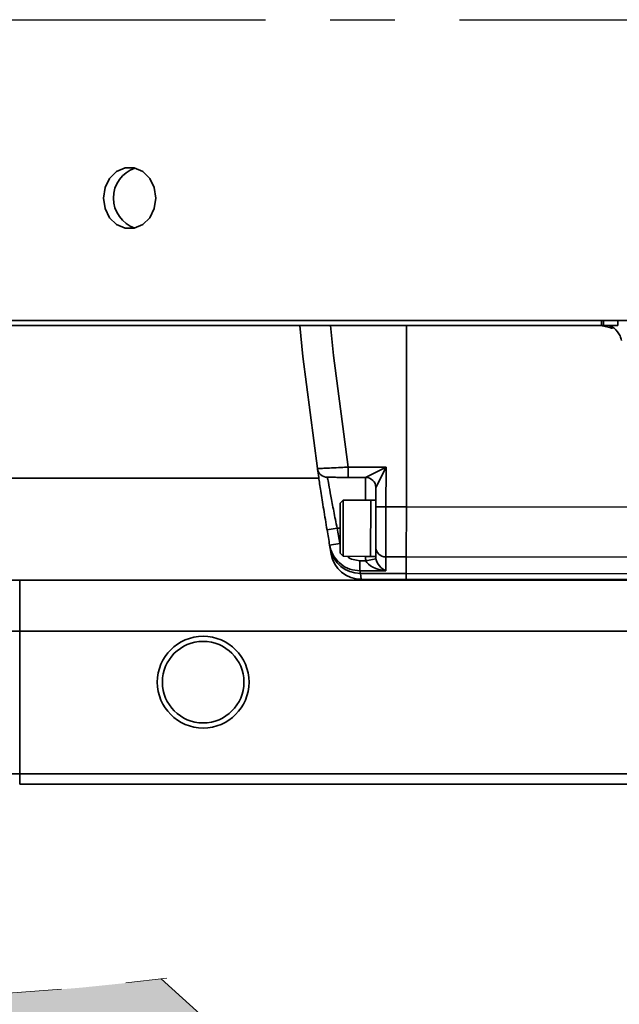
# Model space of a CAD drawing. Header units: millimetres. Extents: x 609 to 1177, y -109 to 470.
# Tile 7 of 60: x 800 to 811, y 94 to 114. Entities that reach past the tile are written whole.
import ezdxf

# ---------------------------------------------------------------- set-up
doc = ezdxf.new("R2010")
doc.units = ezdxf.units.MM
doc.header["$PDSIZE"] = -1
doc.linetypes.add('CENTER', pattern=[10.159999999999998, 6.35, -1.27, 1.27, -1.27])
doc.layers.add('中心线层', color=4, linetype='CENTER')
doc.layers.add('粗实线层', color=7, linetype='Continuous', lineweight=35)
doc.dimstyles.new('ISO-25', dxfattribs={"dimtxt": 2.5, "dimasz": 2, "dimexe": 1.5, "dimexo": 0.625, "dimtad": 1, "dimdec": 1, "dimlfac": 5, "dimtxsty": 'Standard', "dimcen": 2.5, "dimclrd": 1, "dimclre": 1, "dimadec": 0, "dimazin": 0, "dimtfac": 1, "dimtdec": 1, "dimtmove": 0, "dimatfit": 3, "dimfxl": 1, "dimarcsym": 0})

# ---------------------------------------------------------------- blocks, each defined once
blk = doc.blocks.new('*D34')
at = {"color": 1, "lineweight": -2, "transparency": 16777216}
for p, q in [((784.3385168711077, 113.0493319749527), (784.2814187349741, 79.383872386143)), ((820.1184759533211, 112.9886475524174), (820.0613778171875, 79.32318796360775)), ((818.0639247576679, 80.82657789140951), (786.2839599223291, 80.88047814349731))]:
    blk.add_line(p, q, dxfattribs=at)
at = {"color": 1, "transparency": 16777216}
for points in [[(786.2845252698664, 81.21381099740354), (786.2833945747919, 80.54714528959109), (784.2839627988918, 80.88387022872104)], [(818.0644901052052, 81.15991074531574), (818.0633594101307, 80.49324503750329), (820.0639218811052, 80.82318580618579)]]:
    blk.add_solid(points, dxfattribs=at)
at = {"layer": 'Defpoints', "color": 0, "transparency": 16777216}
for p in [(784.3395768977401, 113.6743310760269), (820.1195359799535, 113.6136466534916), (784.2839627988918, 80.88387022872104)]:
    blk.add_point(p, dxfattribs=at)
at = {"color": 0, "transparency": 16777216, "insert": (802.1774757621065, 82.93685835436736), "char_height": 2.5, "attachment_point": 5, "rotation": 359.90282386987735}
blk.add_mtext('178,9', dxfattribs=at)

msp = doc.modelspace()

# ---------------------------------------------------------------- hatches: boundary and pattern name
at = {"true_color": 0xc7c8ca, "transparency": 33554687}
h = msp.add_hatch(color=9, dxfattribs=at)
h.dxf.hatch_style = 1
edge = h.paths.add_edge_path()
edge.add_spline(control_points=[(899.3541690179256, 102.5740394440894), (899.2635025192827, 102.542069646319), (899.076026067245, 102.4761308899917), (898.5429408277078, 102.3043884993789), (897.7436559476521, 102.0728952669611), (896.6982021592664, 101.8066395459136), (895.6283771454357, 101.5642820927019), (894.5529673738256, 101.3488048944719), (893.1257320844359, 101.0965905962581), (891.3420466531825, 100.8384291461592), (888.8464557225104, 100.5719750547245), (885.9868869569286, 100.3770771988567), (883.8402134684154, 100.3491634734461), (882.7668906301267, 100.3352067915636)], knot_values=[0.001141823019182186, 0.001141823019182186, 0.001141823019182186, 0.001141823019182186, 0.02057814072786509, 0.04120509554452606, 0.1031481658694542, 0.1681136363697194, 0.2331033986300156, 0.2980964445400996, 0.3630843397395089, 0.4907407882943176, 0.6183977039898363, 0.8092013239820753, 1, 1, 1, 1], degree=3, periodic=0)
edge.add_spline(control_points=[(894.329936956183, 101.5168398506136), (894.3297838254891, 101.5086413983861), (894.3294775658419, 101.4922445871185), (894.3303552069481, 101.4770178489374), (894.3307940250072, 101.4694045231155)], knot_values=[0, 0, 0, 0, 0.5000028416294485, 1, 1, 1, 1], degree=3, periodic=0)
edge.add_spline(control_points=[(882.7668906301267, 100.3352067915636), (883.8402134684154, 100.3491634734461), (885.9868869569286, 100.3770771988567), (888.8464557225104, 100.5719750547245), (891.3420466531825, 100.8384291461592), (893.1257320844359, 101.0965905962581), (894.5529673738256, 101.3488048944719), (895.6283771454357, 101.5642820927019), (896.6982021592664, 101.8066395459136), (897.7436559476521, 102.0728952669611), (898.5429408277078, 102.3043884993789), (899.076026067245, 102.4761308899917), (899.2635025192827, 102.542069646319), (899.3541690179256, 102.5740394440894)], knot_values=[0.001141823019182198, 0.001141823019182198, 0.001141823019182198, 0.001141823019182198, 0.1919404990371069, 0.3827441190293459, 0.5104010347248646, 0.6380574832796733, 0.7030453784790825, 0.7680384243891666, 0.8330281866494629, 0.897993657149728, 0.9599367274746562, 0.9805636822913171, 1, 1, 1, 1], degree=3, periodic=0)
edge.add_line((893.5356640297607, 101.1712552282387), (893.5356668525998, 101.1731060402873))
edge.add_spline(control_points=[(882.7668906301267, 100.3352067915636), (883.8402134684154, 100.3491634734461), (885.9868869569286, 100.3770771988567), (888.8464557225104, 100.5719750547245), (891.3420466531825, 100.8384291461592), (893.1257320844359, 101.0965905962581), (894.5529673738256, 101.3488048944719), (895.6283771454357, 101.5642820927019), (896.6982021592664, 101.8066395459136), (897.7436559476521, 102.0728952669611), (898.5429408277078, 102.3043884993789), (899.076026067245, 102.4761308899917), (899.2635025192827, 102.542069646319), (899.3541690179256, 102.5740394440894)], knot_values=[0.001141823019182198, 0.001141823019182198, 0.001141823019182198, 0.001141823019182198, 0.1919404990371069, 0.3827441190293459, 0.5104010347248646, 0.6380574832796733, 0.7030453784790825, 0.7680384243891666, 0.8330281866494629, 0.897993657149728, 0.9599367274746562, 0.9805636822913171, 1, 1, 1, 1], degree=3, periodic=0)
edge.add_spline(control_points=[(888.3237895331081, 100.6352500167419), (888.3237902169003, 100.6517812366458), (888.3237914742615, 100.6821789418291), (888.3236366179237, 100.717261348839), (888.3241932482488, 100.7343690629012), (888.3241546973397, 100.7366423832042), (888.3298509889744, 100.7389382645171), (888.3206272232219, 100.7399709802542), (888.3173027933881, 100.7400078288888), (888.3125220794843, 100.7398311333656), (888.303617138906, 100.7393269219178), (888.2959995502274, 100.7387472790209), (888.2904773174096, 100.7383270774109)], knot_values=[0, 0, 0, 0, 0.5007165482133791, 0.9207205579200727, 0.9367795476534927, 0.9388384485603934, 0.9791034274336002, 0.9824782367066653, 0.9852778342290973, 0.9880517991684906, 0.9913383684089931, 0.9999999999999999, 0.9999999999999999, 0.9999999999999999, 0.9999999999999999], degree=3, periodic=0)
edge.add_spline(control_points=[(882.7668906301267, 100.3352067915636), (883.8402134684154, 100.3491634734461), (885.9868869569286, 100.3770771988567), (888.8464557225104, 100.5719750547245), (891.3420466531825, 100.8384291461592), (893.1257320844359, 101.0965905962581), (894.5529673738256, 101.3488048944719), (895.6283771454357, 101.5642820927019), (896.6982021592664, 101.8066395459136), (897.7436559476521, 102.0728952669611), (898.5429408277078, 102.3043884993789), (899.076026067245, 102.4761308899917), (899.2635025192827, 102.542069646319), (899.3541690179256, 102.5740394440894)], knot_values=[0.001141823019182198, 0.001141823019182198, 0.001141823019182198, 0.001141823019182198, 0.1919404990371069, 0.3827441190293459, 0.5104010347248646, 0.6380574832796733, 0.7030453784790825, 0.7680384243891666, 0.8330281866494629, 0.897993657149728, 0.9599367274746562, 0.9805636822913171, 1, 1, 1, 1], degree=3, periodic=0)
edge.add_line((884.4252361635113, 100.3583037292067), (884.4252419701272, 100.3616956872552))
edge.add_spline(control_points=[(899.3541690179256, 102.5740394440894), (899.2635025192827, 102.542069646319), (899.076026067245, 102.4761308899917), (898.5429408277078, 102.3043884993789), (897.7436559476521, 102.0728952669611), (896.6982021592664, 101.8066395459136), (895.6283771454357, 101.5642820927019), (894.5529673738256, 101.3488048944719), (893.1257320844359, 101.0965905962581), (891.3420466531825, 100.8384291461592), (888.8464557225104, 100.5719750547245), (885.9868869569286, 100.3770771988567), (883.8402134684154, 100.3491634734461), (882.7668906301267, 100.3352067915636)], knot_values=[0.001141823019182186, 0.001141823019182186, 0.001141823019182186, 0.001141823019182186, 0.02057814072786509, 0.04120509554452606, 0.1031481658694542, 0.1681136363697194, 0.2331033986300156, 0.2980964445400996, 0.3630843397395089, 0.4907407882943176, 0.6183977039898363, 0.8092013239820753, 1, 1, 1, 1], degree=3, periodic=0)
edge.add_spline(control_points=[(882.7668906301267, 100.3352067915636), (881.8315850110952, 100.3443389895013), (879.9609515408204, 100.3626036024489), (877.0869630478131, 100.4442512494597), (874.1447006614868, 100.5447185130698), (871.1344857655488, 100.6815328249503), (868.1285714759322, 100.8799542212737), (865.6281935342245, 101.1403949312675), (863.6531127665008, 101.5008415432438), (862.6171999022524, 101.7371044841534), (862.0919311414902, 101.9221808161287), (862.0402065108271, 101.9404057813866)], knot_values=[0, 0, 0, 0, 0.1346410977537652, 0.269285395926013, 0.4138607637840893, 0.5584369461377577, 0.7030104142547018, 0.8475604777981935, 0.9198398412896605, 0.9921064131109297, 1, 1, 1, 1], degree=3, periodic=0)
edge.add_spline(control_points=[(862.0402065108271, 101.9404057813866), (861.7744087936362, 102.0280899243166), (861.1905012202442, 102.220715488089), (860.324568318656, 102.6140563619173), (859.527101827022, 103.0773700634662), (858.8556501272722, 103.5787981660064), (858.3010044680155, 104.0902053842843), (857.9159524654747, 104.5290656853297), (857.7144821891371, 104.7926634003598), (857.6664796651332, 104.8575558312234)], knot_values=[0, 0, 0, 0, 0.09461703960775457, 0.2078558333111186, 0.320963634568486, 0.4058832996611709, 0.4907783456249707, 0.5756611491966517, 0.6029544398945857, 0.6029544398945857, 0.6029544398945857, 0.6029544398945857], degree=3, periodic=0)
edge.add_line((860.3462844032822, 102.6200735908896), (843.5568932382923, 102.6427148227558))
edge.add_arc((820.1195359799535, 113.6136466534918), 25.87800341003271, 226.4634195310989, 334.9158967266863, ccw=False)
edge.add_arc((796.5471141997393, 139.4852707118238), 44.9999999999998, 214.9999999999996, 277.33760141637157, ccw=False)
edge.add_arc((783.2576939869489, 87.8027070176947), 34.99999999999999, 132.337601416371, 215.0000000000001)
edge.add_arc((820.1195359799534, 113.613646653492), 80.00000000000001, 215.0000000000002, 352.0681526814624)
edge = h.paths.add_edge_path()
edge.add_arc((783.2576939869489, 139.4245862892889), 35.00000000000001, 144.9999999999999, 227.3682236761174)
edge.add_line((759.5527502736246, 113.6743310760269), (759.6852722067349, 113.6743310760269))
edge.add_arc((796.5471141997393, 87.86339144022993), 44.99999999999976, 82.51737545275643, 145, ccw=False)
edge.add_arc((820.1195359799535, 113.6136466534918), 25.87800341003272, 25.226447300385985, 133.1925924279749, ccw=False)
edge.add_line((843.5295650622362, 124.6427716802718), (859.937365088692, 124.6206450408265))
edge.add_spline(control_points=[(859.937365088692, 124.6206450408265), (860.0726060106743, 124.7655020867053), (860.2104725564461, 124.9082532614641), (860.348339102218, 125.0510044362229)], knot_values=[0, 0, 0, 0, 0.5942933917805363, 0.5942933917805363, 0.5942933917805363, 0.5942933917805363], degree=3, periodic=0)
edge.add_spline(control_points=[(860.348339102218, 125.0510044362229), (861.184136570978, 125.3675888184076), (863.5778783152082, 126.2742932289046), (866.1409711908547, 126.4663953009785), (867.8091360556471, 126.5914231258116)], knot_values=[0, 0, 0, 0, 2.671163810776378, 7.650270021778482, 7.650270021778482, 7.650270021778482, 7.650270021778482], degree=3, periodic=0)
edge.add_spline(control_points=[(867.8091360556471, 126.5914231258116), (868.1435821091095, 126.617096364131), (869.0070556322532, 126.6833795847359), (870.532555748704, 126.7773186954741), (872.1913734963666, 126.7446643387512), (873.6793239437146, 126.7509523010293), (874.5060477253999, 126.7503580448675), (874.8666184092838, 126.75009886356)], knot_values=[0, 0, 0, 0, 1.006366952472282, 2.598240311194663, 4.582348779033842, 5.980787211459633, 7.062483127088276, 7.062483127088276, 7.062483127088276, 7.062483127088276], degree=3, periodic=0)
edge.add_spline(control_points=[(874.8666184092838, 126.75009886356), (877.4977560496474, 126.8086269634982), (880.1288936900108, 126.8671550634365), (882.7668907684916, 126.8920865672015)], knot_values=[0, 0, 0, 0, 7.901548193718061, 7.901548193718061, 7.901548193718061, 7.901548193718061], degree=3, periodic=0)
edge.add_spline(control_points=[(860.9435641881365, 124.8856398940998), (861.3136230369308, 125.0446638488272), (862.1592138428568, 125.3522670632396), (863.5090792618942, 125.7021777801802), (864.9710998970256, 125.9705009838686), (866.4440675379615, 126.1673782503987), (868.6618556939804, 126.3894888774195), (871.6284292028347, 126.5754992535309), (875.3397294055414, 126.7275080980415), (879.0525361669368, 126.8475086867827), (881.5287738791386, 126.8772272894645), (882.7668907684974, 126.8920865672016)], knot_values=[0, 0, 0, 0, 0.04065237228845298, 0.0906469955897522, 0.140650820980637, 0.1906579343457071, 0.2406665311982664, 0.3656879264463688, 0.4907148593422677, 0.615741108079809, 0.74076695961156, 0.74076695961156, 0.74076695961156, 0.74076695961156], degree=3, periodic=0)
edge.add_spline(control_points=[(882.7668907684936, 126.8920865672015), (884.5346381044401, 126.908793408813), (887.3964248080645, 126.9114120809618), (890.2169493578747, 126.5554721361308), (891.2877992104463, 126.381725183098)], knot_values=[7.901548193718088, 7.901548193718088, 7.901548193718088, 7.901548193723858, 13.19645199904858, 16.45849962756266, 16.45849962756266, 16.45849962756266, 16.45849962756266], degree=3, periodic=0)
edge.add_line((884.0743087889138, 126.9009576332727), (884.073965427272, 126.8988145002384))
edge.add_spline(control_points=[(891.2877992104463, 126.381725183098), (890.2169493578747, 126.5554721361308), (887.3964248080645, 126.9114120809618), (884.5346381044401, 126.908793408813), (882.7668907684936, 126.8920865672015)], knot_values=[7.901548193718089, 7.901548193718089, 7.901548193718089, 7.901548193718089, 11.16359582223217, 16.45849962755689, 16.45849962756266, 16.45849962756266, 16.45849962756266], degree=3, periodic=0)
edge.add_line((889.4664415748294, 126.6429916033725), (889.4664036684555, 126.6345025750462))
edge.add_spline(control_points=[(891.2877992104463, 126.381725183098), (890.2169493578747, 126.5554721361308), (887.3964248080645, 126.9114120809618), (884.5346381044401, 126.908793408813), (882.7668907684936, 126.8920865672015)], knot_values=[7.901548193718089, 7.901548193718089, 7.901548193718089, 7.901548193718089, 11.16359582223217, 16.45849962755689, 16.45849962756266, 16.45849962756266, 16.45849962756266], degree=3, periodic=0)
edge.add_spline(control_points=[(890.409295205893, 126.4848863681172), (891.1064855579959, 126.4133883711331), (892.2283820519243, 126.2629250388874), (893.7876721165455, 126.0176490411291), (894.8917555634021, 125.8124882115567), (895.822231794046, 125.6169022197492), (896.5779759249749, 125.4430071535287), (897.3680785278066, 125.2428564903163), (898.2006490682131, 125.0076932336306), (898.8773728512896, 124.7968591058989), (899.26037256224, 124.6672520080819), (899.3569043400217, 124.6336037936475)], knot_values=[0.08022247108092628, 0.08022247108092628, 0.08022247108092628, 0.08022247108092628, 0.2725415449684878, 0.390671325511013, 0.5133569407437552, 0.5806236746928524, 0.6515421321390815, 0.7261493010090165, 0.804266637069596, 0.8891055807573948, 0.9199104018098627, 0.9199104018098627, 0.9199104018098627, 0.9199104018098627], degree=3, periodic=0)
edge.add_spline(control_points=[(891.2877992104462, 126.381725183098), (891.8448769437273, 126.3122008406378), (892.9636533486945, 126.156472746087), (894.6369448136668, 125.8686646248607), (896.3055290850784, 125.5198287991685), (897.6054173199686, 125.1933102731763), (898.5330052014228, 124.9248107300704), (899.0001369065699, 124.7767819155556), (899.262115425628, 124.6864740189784), (899.3474120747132, 124.6558316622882), (899.3541482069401, 124.653403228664)], knot_values=[0.584238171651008, 0.584238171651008, 0.584238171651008, 0.584238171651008, 0.6257765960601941, 0.6678124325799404, 0.70985028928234, 0.7519181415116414, 0.7668850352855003, 0.781429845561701, 0.7887032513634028, 0.7893316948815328, 0.7893316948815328, 0.7893316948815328, 0.7893316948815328], degree=3, periodic=0)
edge.add_spline(control_points=[(890.409295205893, 126.4848863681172), (891.1064855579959, 126.4133883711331), (892.2283820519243, 126.2629250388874), (893.7876721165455, 126.0176490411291), (894.8917555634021, 125.8124882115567), (895.822231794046, 125.6169022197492), (896.5779759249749, 125.4430071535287), (897.3680785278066, 125.2428564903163), (898.2006490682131, 125.0076932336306), (898.8773728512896, 124.7968591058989), (899.26037256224, 124.6672520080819), (899.3569043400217, 124.6336037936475)], knot_values=[0.08022247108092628, 0.08022247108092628, 0.08022247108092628, 0.08022247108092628, 0.2725415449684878, 0.390671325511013, 0.5133569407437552, 0.5806236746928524, 0.6515421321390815, 0.7261493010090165, 0.804266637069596, 0.8891055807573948, 0.9199104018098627, 0.9199104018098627, 0.9199104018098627, 0.9199104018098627], degree=3, periodic=0)
edge.add_spline(control_points=[(891.2877992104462, 126.381725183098), (891.8448769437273, 126.3122008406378), (892.9636533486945, 126.156472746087), (894.6369448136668, 125.8686646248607), (896.3055290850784, 125.5198287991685), (897.6054173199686, 125.1933102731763), (898.5330052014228, 124.9248107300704), (899.0001369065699, 124.7767819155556), (899.262115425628, 124.6864740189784), (899.3474120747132, 124.6558316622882), (899.3541482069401, 124.653403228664)], knot_values=[0.584238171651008, 0.584238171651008, 0.584238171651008, 0.584238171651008, 0.6257765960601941, 0.6678124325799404, 0.70985028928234, 0.7519181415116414, 0.7668850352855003, 0.781429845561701, 0.7887032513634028, 0.7893316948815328, 0.7893316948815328, 0.7893316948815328, 0.7893316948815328], degree=3, periodic=0)
edge.add_spline(control_points=[(890.409295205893, 126.4848863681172), (891.1064855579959, 126.4133883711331), (892.2283820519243, 126.2629250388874), (893.7876721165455, 126.0176490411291), (894.8917555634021, 125.8124882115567), (895.822231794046, 125.6169022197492), (896.5779759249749, 125.4430071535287), (897.3680785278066, 125.2428564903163), (898.2006490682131, 125.0076932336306), (898.8773728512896, 124.7968591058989), (899.26037256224, 124.6672520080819), (899.3569043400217, 124.6336037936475)], knot_values=[0.08022247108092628, 0.08022247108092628, 0.08022247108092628, 0.08022247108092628, 0.2725415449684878, 0.390671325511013, 0.5133569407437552, 0.5806236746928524, 0.6515421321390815, 0.7261493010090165, 0.804266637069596, 0.8891055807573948, 0.9199104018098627, 0.9199104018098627, 0.9199104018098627, 0.9199104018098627], degree=3, periodic=0)
edge.add_spline(control_points=[(891.2877992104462, 126.381725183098), (891.8448769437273, 126.3122008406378), (892.9636533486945, 126.156472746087), (894.6369448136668, 125.8686646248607), (896.3055290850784, 125.5198287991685), (897.6054173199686, 125.1933102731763), (898.5330052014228, 124.9248107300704), (899.0001369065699, 124.7767819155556), (899.262115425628, 124.6864740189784), (899.3474120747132, 124.6558316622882), (899.3541482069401, 124.653403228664)], knot_values=[0.584238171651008, 0.584238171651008, 0.584238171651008, 0.584238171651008, 0.6257765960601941, 0.6678124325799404, 0.70985028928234, 0.7519181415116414, 0.7668850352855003, 0.781429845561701, 0.7887032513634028, 0.7893316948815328, 0.7893316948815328, 0.7893316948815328, 0.7893316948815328], degree=3, periodic=0)
edge.add_spline(control_points=[(890.409295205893, 126.4848863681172), (891.1064855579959, 126.4133883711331), (892.2283820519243, 126.2629250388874), (893.7876721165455, 126.0176490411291), (894.8917555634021, 125.8124882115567), (895.822231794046, 125.6169022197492), (896.5779759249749, 125.4430071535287), (897.3680785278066, 125.2428564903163), (898.2006490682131, 125.0076932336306), (898.8773728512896, 124.7968591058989), (899.26037256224, 124.6672520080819), (899.3569043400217, 124.6336037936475)], knot_values=[0.08022247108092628, 0.08022247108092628, 0.08022247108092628, 0.08022247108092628, 0.2725415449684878, 0.390671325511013, 0.5133569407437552, 0.5806236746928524, 0.6515421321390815, 0.7261493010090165, 0.804266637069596, 0.8891055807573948, 0.9199104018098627, 0.9199104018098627, 0.9199104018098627, 0.9199104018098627], degree=3, periodic=0)
edge.add_spline(control_points=[(891.2877992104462, 126.381725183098), (891.8448769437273, 126.3122008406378), (892.9636533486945, 126.156472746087), (894.6369448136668, 125.8686646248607), (896.3055290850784, 125.5198287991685), (897.6054173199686, 125.1933102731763), (898.5330052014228, 124.9248107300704), (899.0001369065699, 124.7767819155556), (899.262115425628, 124.6864740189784), (899.3474120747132, 124.6558316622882), (899.3541482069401, 124.653403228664)], knot_values=[0.584238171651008, 0.584238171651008, 0.584238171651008, 0.584238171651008, 0.6257765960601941, 0.6678124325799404, 0.70985028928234, 0.7519181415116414, 0.7668850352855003, 0.781429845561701, 0.7887032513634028, 0.7893316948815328, 0.7893316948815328, 0.7893316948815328, 0.7893316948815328], degree=3, periodic=0)
edge.add_spline(control_points=[(890.409295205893, 126.4848863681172), (891.1064855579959, 126.4133883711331), (892.2283820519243, 126.2629250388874), (893.7876721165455, 126.0176490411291), (894.8917555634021, 125.8124882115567), (895.822231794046, 125.6169022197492), (896.5779759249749, 125.4430071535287), (897.3680785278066, 125.2428564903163), (898.2006490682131, 125.0076932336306), (898.8773728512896, 124.7968591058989), (899.26037256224, 124.6672520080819), (899.3569043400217, 124.6336037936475)], knot_values=[0.08022247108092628, 0.08022247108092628, 0.08022247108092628, 0.08022247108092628, 0.2725415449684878, 0.390671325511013, 0.5133569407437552, 0.5806236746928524, 0.6515421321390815, 0.7261493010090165, 0.804266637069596, 0.8891055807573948, 0.9199104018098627, 0.9199104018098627, 0.9199104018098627, 0.9199104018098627], degree=3, periodic=0)
edge.add_line((894.9837640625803, 125.7904305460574), (894.9838860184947, 125.7896007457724))
edge.add_spline(control_points=[(890.409295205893, 126.4848863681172), (891.1064855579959, 126.4133883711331), (892.2283820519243, 126.2629250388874), (893.7876721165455, 126.0176490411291), (894.8917555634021, 125.8124882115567), (895.822231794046, 125.6169022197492), (896.5779759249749, 125.4430071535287), (897.3680785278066, 125.2428564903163), (898.2006490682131, 125.0076932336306), (898.8773728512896, 124.7968591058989), (899.26037256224, 124.6672520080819), (899.3569043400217, 124.6336037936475)], knot_values=[0.08022247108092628, 0.08022247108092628, 0.08022247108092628, 0.08022247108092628, 0.2725415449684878, 0.390671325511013, 0.5133569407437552, 0.5806236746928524, 0.6515421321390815, 0.7261493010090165, 0.804266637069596, 0.8891055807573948, 0.9199104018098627, 0.9199104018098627, 0.9199104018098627, 0.9199104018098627], degree=3, periodic=0)
edge.add_spline(control_points=[(891.2877992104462, 126.381725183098), (891.8448769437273, 126.3122008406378), (892.9636533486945, 126.156472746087), (894.6369448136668, 125.8686646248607), (896.3055290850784, 125.5198287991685), (897.6054173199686, 125.1933102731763), (898.5330052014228, 124.9248107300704), (899.0001369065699, 124.7767819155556), (899.262115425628, 124.6864740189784), (899.3474120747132, 124.6558316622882), (899.3541482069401, 124.653403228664)], knot_values=[0.584238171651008, 0.584238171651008, 0.584238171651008, 0.584238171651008, 0.6257765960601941, 0.6678124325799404, 0.70985028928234, 0.7519181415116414, 0.7668850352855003, 0.781429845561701, 0.7887032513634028, 0.7893316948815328, 0.7893316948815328, 0.7893316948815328, 0.7893316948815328], degree=3, periodic=0)
edge.add_line((895.4070895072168, 125.7050672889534), (895.4070889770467, 125.7047258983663))
edge.add_spline(control_points=[(891.2877992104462, 126.381725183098), (891.8448769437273, 126.3122008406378), (892.9636533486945, 126.156472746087), (894.6369448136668, 125.8686646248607), (896.3055290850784, 125.5198287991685), (897.6054173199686, 125.1933102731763), (898.5330052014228, 124.9248107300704), (899.0001369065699, 124.7767819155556), (899.262115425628, 124.6864740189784), (899.3474120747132, 124.6558316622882), (899.3541482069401, 124.653403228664)], knot_values=[0.584238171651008, 0.584238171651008, 0.584238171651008, 0.584238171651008, 0.6257765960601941, 0.6678124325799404, 0.70985028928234, 0.7519181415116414, 0.7668850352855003, 0.781429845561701, 0.7887032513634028, 0.7893316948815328, 0.7893316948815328, 0.7893316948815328, 0.7893316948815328], degree=3, periodic=0)
edge.add_arc((820.1195359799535, 113.6136466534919), 79.99999999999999, 7.93195532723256, 145)

# ---------------------------------------------------------------- linework, layer by layer
at = {"color": 7, "linetype": 'Continuous', "lineweight": 35}
for p, q in [((786.8128827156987, 107.7743310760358), (812.8830886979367, 107.7743310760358)), ((787.0188979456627, 107.6743310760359), (810.9350491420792, 107.6743310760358)), ((807.1066694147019, 104.1116747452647), (807.1114738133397, 107.6743310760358)), ((811.151586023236, 107.6221571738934), (810.9244164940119, 107.6743310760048)), ((810.9350491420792, 107.6743310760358), (810.9350491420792, 107.7743310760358)), ((810.9738914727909, 107.6743310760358), (810.9350491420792, 107.6743310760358)), ((810.9738914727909, 107.6743310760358), (811.2567341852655, 107.6743310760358)), ((805.962921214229, 104.6934137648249), (805.9631909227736, 104.8934135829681)), ((805.9631909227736, 104.8934135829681), (806.707721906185, 104.8924095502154)), ((806.307452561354, 104.6929491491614), (806.707721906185, 104.8924095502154)), ((806.707721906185, 104.8924095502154), (806.5071826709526, 104.4926796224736)), ((806.707721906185, 104.8924095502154), (806.7066697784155, 104.1122141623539)), ((806.307452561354, 104.6929491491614), (805.962921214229, 104.6934137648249)), ((806.5066699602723, 104.1124838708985), (806.5071826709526, 104.4926796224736)), ((805.805443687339, 103.2036247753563), (805.8067652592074, 104.1836238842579)), ((805.8668461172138, 104.2435429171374), (805.8067652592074, 104.1836238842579)), ((805.8668461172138, 104.2435429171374), (805.8653627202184, 103.14354391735)), ((806.4068456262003, 104.242814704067), (805.8668461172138, 104.2435429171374)), ((806.4068456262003, 104.242814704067), (806.405362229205, 103.1428157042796)), ((806.5068455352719, 104.2426798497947), (806.4068456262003, 104.242814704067)), ((806.5058448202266, 103.5006090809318), (806.5066699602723, 104.1124838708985)), ((806.7066697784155, 104.1122141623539), (806.5066699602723, 104.1124838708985)), ((806.7066697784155, 104.1122141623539), (806.705347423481, 103.1316343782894)), ((806.7066697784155, 104.1122141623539), (807.1066694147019, 104.1116747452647)), ((807.1066694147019, 104.1116747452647), (807.1053470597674, 103.1310949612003)), ((805.7481534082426, 103.6937024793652), (805.550924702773, 103.6605236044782)), ((805.7988969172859, 103.3966399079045), (805.6018379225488, 103.3624675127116)), ((806.5058448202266, 103.5006090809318), (806.5053621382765, 103.1426808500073)), ((805.6322154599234, 103.1888078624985), (805.6136197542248, 103.2947566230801)), ((805.805443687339, 103.2036247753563), (805.8653627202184, 103.14354391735)), ((805.8653627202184, 103.14354391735), (806.405362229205, 103.1428157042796)), ((806.1952094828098, 103.0570598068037), (806.1949450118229, 102.8609438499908)), ((806.1952094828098, 103.0570598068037), (806.3130140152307, 103.0569009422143)), ((806.305354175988, 103.1369113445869), (806.5053539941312, 103.1366416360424)), ((806.3130140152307, 103.0569009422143), (806.5091818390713, 103.0950979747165)), ((806.405362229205, 103.1428157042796), (806.5053621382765, 103.1426808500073)), ((806.5053539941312, 103.1366416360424), (806.5053621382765, 103.1426808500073)), ((806.705347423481, 103.1316343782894), (806.7049814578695, 102.8602560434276)), ((807.1053470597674, 103.1310949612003), (806.705347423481, 103.1316343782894)), ((807.1053470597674, 103.1310949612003), (807.1049118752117, 102.8083879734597)), ((806.1949450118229, 102.8609438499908), (806.2038855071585, 102.8096030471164)), ((806.7049814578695, 102.8602560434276), (806.1949450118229, 102.8609438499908)), ((806.2038855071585, 102.8096030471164), (807.1049118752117, 102.8083879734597)), ((806.2038855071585, 102.8096030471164), (806.222279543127, 102.6930621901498)), ((807.1049118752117, 102.8083879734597), (807.1047547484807, 102.6918721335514)), ((820.1121599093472, 102.6743310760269), (793.1195768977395, 102.6743310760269)), ((799.5195768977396, 102.6743310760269), (799.5195768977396, 101.6743310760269)), ((807.1047547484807, 102.6918721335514), (806.222279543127, 102.6930621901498)), ((860.3475990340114, 102.6200718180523), (807.1047547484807, 102.6918721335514)), ((799.5195768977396, 101.6743310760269), (799.1195768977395, 101.6743310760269)), ((820.1195768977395, 101.6743310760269), (799.5195768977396, 101.6743310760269)), ((799.5195768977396, 101.6743310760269), (799.5195768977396, 98.87433107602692)), ((799.5195768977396, 98.87433107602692), (799.1195768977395, 98.87433107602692)), ((799.5195768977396, 98.87433107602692), (799.5195768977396, 98.6743310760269)), ((799.5195768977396, 98.87433107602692), (824.9195768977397, 98.87433107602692)), ((824.9195768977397, 98.6743310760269), (799.5195768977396, 98.6743310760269))]:
    msp.add_line(p, q, dxfattribs=at)
at = {"color": 7, "linetype": 'Continuous', "lineweight": 35, "true_color": 0xffffff}
for p, q in [((810.9738914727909, 107.6743310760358), (810.9738914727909, 107.7743310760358)), ((811.2567341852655, 107.7743310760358), (811.2567341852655, 107.6743310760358)), ((793.1195768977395, 104.6743310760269), (805.389314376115, 104.6743310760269)), ((806.3068457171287, 104.2429495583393), (806.307452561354, 104.6929491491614)), ((807.1066694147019, 104.1116747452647), (858.2488382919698, 104.0427072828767)), ((805.7481534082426, 103.6937024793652), (805.8061044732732, 103.6936243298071)), ((806.305354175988, 103.1369113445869), (806.3053623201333, 103.1429505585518)), ((859.5128562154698, 103.0604211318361), (807.1053470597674, 103.1310949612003)), ((807.1049118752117, 102.8083879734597), (860.1141290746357, 102.736902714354))]:
    msp.add_line(p, q, dxfattribs=at)
at = {"color": 7, "linetype": 'Continuous', "lineweight": 35, "flags": 128}
for points in [[(801.162607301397, 110.1743310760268), (801.193623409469, 110.3795431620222), (801.2829307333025, 110.5600036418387), (801.4197574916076, 110.6939463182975), (801.5876003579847, 110.7652157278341), (801.7662150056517, 110.7652157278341), (801.9340578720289, 110.6939463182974), (802.0708846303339, 110.5600036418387), (802.1601919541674, 110.3795431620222), (802.1912080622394, 110.1743310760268), (802.1601919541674, 109.9691189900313), (802.0708846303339, 109.7886585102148), (801.9340578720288, 109.6547158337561), (801.7662150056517, 109.5834464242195), (801.5876003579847, 109.5834464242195), (801.4197574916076, 109.6547158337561), (801.2829307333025, 109.7886585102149), (801.193623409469, 109.9691189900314), (801.162607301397, 110.1743310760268)], [(805.3608963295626, 104.8647943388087), (805.0783708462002, 107.0619820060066), (805.0142759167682, 107.6743310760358)]]:
    msp.add_lwpolyline(points, dxfattribs=at)
at = {"color": 7, "linetype": 'Continuous', "lineweight": 35, "true_color": 0xffffff, "flags": 128}
msp.add_lwpolyline([(805.6172680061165, 107.6743310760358), (805.6796736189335, 107.0831364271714), (805.9631909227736, 104.8934135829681)], dxfattribs=at)
at = {"color": 7, "linetype": 'Continuous', "lineweight": 35}
for radius in [0.9000000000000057, 0.8000000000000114]:
    msp.add_circle((803.1195768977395, 100.6743310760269), radius, dxfattribs=at)
at = {"color": 4, "linetype": 'Continuous', "lineweight": 25}
msp.add_arc((820.1195359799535, 113.6136466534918), 80.00000000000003, 215.0000000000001, 144.9999999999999, dxfattribs=at)
at = {"color": 2, "linetype": 'CENTER', "lineweight": 18}
msp.add_arc((820.1195359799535, 113.6136466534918), 25.87800341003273, 226.463419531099, 133.1925924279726, dxfattribs=at)
at = {"color": 7, "linetype": 'Continuous', "lineweight": 35}
for centre, radius, start, end in [((801.9798770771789, 110.1743310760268), 0.6209213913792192, 108.7863652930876, 251.213634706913), ((805.5587584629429, 104.8939589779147), 0.2000000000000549, 188.3849515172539, 269.9227341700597), ((806.3071828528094, 104.4929493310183), 0.1999999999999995, 359.922734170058, 89.9227341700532), ((864.7195363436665, 113.6141860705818), 60.00000000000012, 189.5491944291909, 189.8379399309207), ((864.7195363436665, 113.6141860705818), 59.80000000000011, 189.5491944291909, 189.8379399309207), ((864.7195363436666, 113.6141860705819), 60.00000000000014, 189.8379399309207, 189.9035706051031), ((806.1955636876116, 103.4011306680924), 0.5915861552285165, 190.3587854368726, 270.8060040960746), ((806.2230886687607, 103.2930616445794), 0.5999999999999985, 190.0062907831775, 269.9227341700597), ((806.7036914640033, 103.3297140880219), 0.1980866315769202, 180.4900016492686, 270.4789853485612)]:
    msp.add_arc(centre, radius, start, end, dxfattribs=at)
for centre, major_axis, ratio, start_param, end_param in [((806.7053538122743, 103.1363719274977), (0.0005500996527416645, 0.4079211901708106), 0.9805806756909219, 1.570796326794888, 1.768191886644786), ((806.7052459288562, 103.0563720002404), (0.3991574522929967, -0.05187191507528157), 0.4841854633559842, 3.401165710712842, 4.774566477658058), ((806.7053538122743, 103.1363719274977), (0.0002856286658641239, 0.2118052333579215), 0.9442628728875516, 1.570796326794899, 1.768191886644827), ((806.7052459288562, 103.0563720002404), (-0.1573948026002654, 0.1827366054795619), 0.6743349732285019, 0.860304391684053, 2.233705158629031)]:
    msp.add_ellipse(centre, major_axis=major_axis, ratio=ratio, start_param=start_param, end_param=end_param, dxfattribs=at)
for points, knots in [([(811.151586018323, 107.6221574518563), (811.1480230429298, 107.6209272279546), (811.1408938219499, 107.6184656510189), (811.1308165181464, 107.6186742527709), (811.1218427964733, 107.621626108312), (811.1144851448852, 107.6275509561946), (811.1093130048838, 107.6362340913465), (811.1065321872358, 107.6469983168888), (811.1059680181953, 107.6592060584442), (811.1077138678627, 107.6679437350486), (811.1085863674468, 107.6723104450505)], [0, 0, 0, 0, 0.1249432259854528, 0.2500011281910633, 0.3750539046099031, 0.5000005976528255, 0.6249513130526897, 0.7499990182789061, 0.875060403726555, 1, 1, 1, 1]), ([(811.1091546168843, 107.6743310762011), (811.1592230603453, 107.6384507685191), (811.2319184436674, 107.586355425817), (811.30141255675, 107.4730861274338), (811.3206251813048, 107.4097286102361), (811.3299146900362, 107.3790945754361)], [0, 0, 0, 0, 0.5333377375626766, 0.7743638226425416, 1, 1, 1, 1]), ([(805.3608963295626, 104.8647943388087), (805.3674455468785, 104.865103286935), (805.3805347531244, 104.8657207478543), (805.4825413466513, 104.8705397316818), (805.6330800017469, 104.8776738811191), (805.8028367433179, 104.8857486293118), (805.9166591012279, 104.8911893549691), (805.9631909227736, 104.893413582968)], [0, 0, 0, 0, 0.2123800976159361, 0.4244609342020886, 0.637156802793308, 0.8516657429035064, 1, 1, 1, 1]), ([(805.5509247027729, 103.6605236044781), (805.528241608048, 103.7970886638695), (805.4828846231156, 104.0701633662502), (805.425719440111, 104.4340750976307), (805.3843334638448, 104.7063014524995), (805.3636938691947, 104.8458060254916), (805.3616713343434, 104.8595339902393), (805.3608963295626, 104.8647943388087)], [0, 0, 0, 0, 0.2185436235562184, 0.4369985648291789, 0.6535351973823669, 0.8672399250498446, 1, 1, 1, 1]), ([(805.9629212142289, 104.6934137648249), (805.9316773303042, 104.6934558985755), (805.8552900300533, 104.693558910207), (805.7413580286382, 104.6937125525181), (805.6402528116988, 104.6938488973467), (805.5716937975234, 104.6939413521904), (805.5628906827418, 104.6939532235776), (805.5584887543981, 104.6939591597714)], [0, 0, 0, 0, 0.1487773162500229, 0.3637415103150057, 0.5765004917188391, 0.7882324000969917, 1, 1, 1, 1]), ([(805.5584887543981, 104.6939591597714), (805.5592624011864, 104.6895896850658), (805.5612816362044, 104.67818526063), (805.5818918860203, 104.5622687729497), (805.6232125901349, 104.3360975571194), (805.6802786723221, 104.0337916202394), (805.725518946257, 103.8071133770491), (805.7481534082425, 103.6937024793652)], [0, 0, 0, 0, 0.132615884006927, 0.3461303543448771, 0.5625942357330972, 0.781158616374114, 1, 1, 1, 1]), ([(806.1949450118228, 102.8609438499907), (806.1286263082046, 102.8673361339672), (805.9962226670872, 102.8800981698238), (805.8185610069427, 102.9804105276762), (805.6811291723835, 103.1296304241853), (805.6201596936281, 103.2688118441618), (805.604491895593, 103.3489011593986), (805.6018379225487, 103.3624675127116)], [0, 0, 0, 0, 0.2354557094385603, 0.470081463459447, 0.7083265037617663, 0.9505933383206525, 1, 1, 1, 1])]:
    msp.add_open_spline(points, degree=3, knots=knots, dxfattribs=at)
at = {"color": 7, "linetype": 'Continuous', "lineweight": 35, "true_color": 0xffffff}
msp.add_open_spline([(805.9489621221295, 103.1434311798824), (805.949026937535, 103.1433596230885), (805.9786662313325, 103.1106375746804), (806.0646164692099, 103.0724394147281), (806.1516719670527, 103.0621871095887), (806.1952094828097, 103.0570598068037)], degree=3, knots=[0, 0, 0, 0, 0.001094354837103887, 0.500435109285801, 1, 1, 1, 1], dxfattribs=at)
at = {"layer": '中心线层'}
msp.add_line((747.1920182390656, 113.6743310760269), (918.1555638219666, 113.6743310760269), dxfattribs=at)
at = {"layer": '粗实线层', "color": 2, "linetype": 'CENTER', "lineweight": 18}
msp.add_arc((796.5471141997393, 139.4852707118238), 44.99999999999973, 215.0000000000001, 277.4826245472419, dxfattribs=at)

# ---------------------------------------------------------------- dimensions: what is measured, and where the dimension line sits
dim = msp.add_aligned_dim(p1=(820.1195359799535, 113.6136466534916), p2=(784.33957689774, 113.6743310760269), distance=32.79050800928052, dimstyle='ISO-25')
dim.commit()
dim.dimension.update_dxf_attribs({"geometry": '*D34', "text_midpoint": (802.1774757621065, 82.93685835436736)})

doc.saveas('drawing.dxf')
